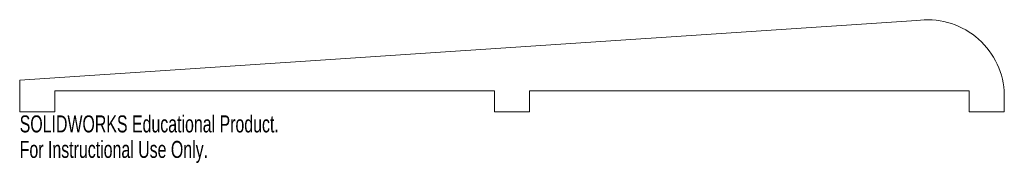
# Model space of a CAD drawing. Header units: millimetres. Extents: x -140 to 140, y -21 to 20.
import ezdxf

# ---------------------------------------------------------------- set-up
doc = ezdxf.new("R2010")
doc.units = ezdxf.units.MM
doc.styles.add('SLDTEXTSTYLE0', font='TXT', dxfattribs={"width": 0.7})

msp = doc.modelspace()

# ---------------------------------------------------------------- linework, layer by layer
at = {"color": 7, "linetype": 'Continuous', "lineweight": 15}
for p, q in [((115, 20), (-140, 3)), ((-140, 3), (-140, -6)), ((-130, 0), (-5, 0)), ((-130, -6), (-130, 0)), ((-5, 0), (-5, -6)), ((5, 0), (130, 0)), ((5, -6), (5, 0)), ((130, 0), (130, -6)), ((140, -6), (140, 0)), ((-140, -6), (-130, -6)), ((-5, -6), (5, -6)), ((130, -6), (140, -6))]:
    msp.add_line(p, q, dxfattribs=at)
msp.add_arc((118.09, -1.77), 21.98, 4.608, 98.0724, dxfattribs=at)

# ---------------------------------------------------------------- texts
at = {"color": 7, "linetype": 'Continuous', "char_height": 4.8336, "attachment_point": 1, "style": 'SLDTEXTSTYLE0'}
for s, insert in [('SOLIDWORKS Educational Product.', (-140, -7.02)), ('For Instructional Use Only.', (-140, -14.27))]:
    msp.add_mtext(s, dxfattribs=dict(at, insert=insert))

doc.saveas('drawing.dxf')
